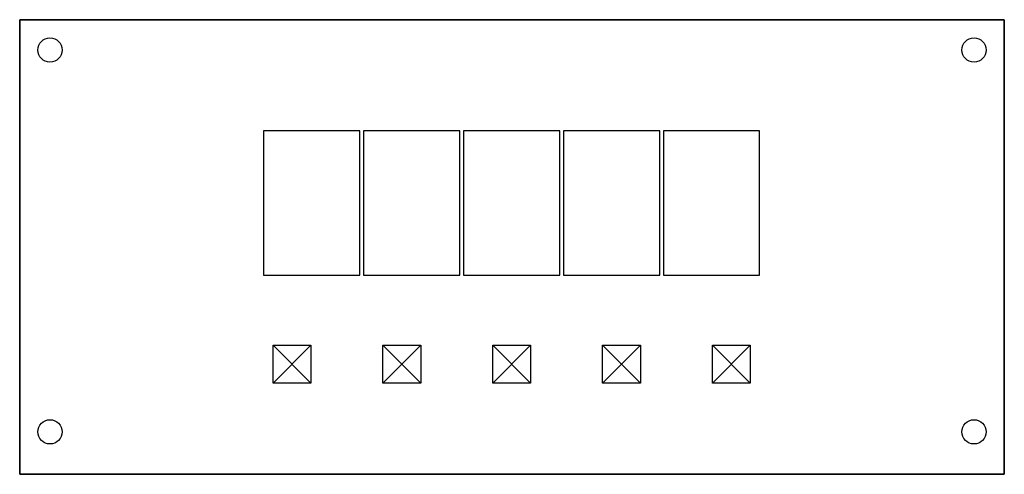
# Model space of a CAD drawing. Header units: millimetres. Extents: x -546 to -416, y 58 to 118.
import ezdxf

# ---------------------------------------------------------------- set-up
doc = ezdxf.new("R2010")
doc.units = ezdxf.units.MM
doc.layers.get('0').update_dxf_attribs({"linetype": 'CONTINUOUS'})

msp = doc.modelspace()

# ---------------------------------------------------------------- linework, layer by layer
for p, q in [((-512.5, 75.05), (-507.5, 75.05)), ((-512.5, 70.05), (-512.5, 75.05)), ((-512.5, 75.05), (-507.5, 70.05)), ((-507.5, 75.05), (-512.5, 70.05)), ((-507.5, 75.05), (-507.5, 70.05)), ((-498, 75.05), (-493, 75.05)), ((-498, 70.05), (-498, 75.05)), ((-498, 75.05), (-493, 70.05)), ((-493, 75.05), (-498, 70.05)), ((-493, 75.05), (-493, 70.05)), ((-483.5, 75.05), (-478.5, 75.05)), ((-483.5, 70.05), (-483.5, 75.05)), ((-483.5, 75.05), (-478.5, 70.05)), ((-478.5, 75.05), (-483.5, 70.05)), ((-478.5, 75.05), (-478.5, 70.05)), ((-469, 75.05), (-464, 75.05)), ((-469, 70.05), (-469, 75.05)), ((-469, 75.05), (-464, 70.05)), ((-464, 75.05), (-469, 70.05)), ((-464, 75.05), (-464, 70.05)), ((-454.5, 75.05), (-449.5, 75.05)), ((-454.5, 70.05), (-454.5, 75.05)), ((-454.5, 75.05), (-449.5, 70.05)), ((-449.5, 75.05), (-454.5, 70.05)), ((-449.5, 75.05), (-449.5, 70.05)), ((-507.5, 70.05), (-512.5, 70.05)), ((-493, 70.05), (-498, 70.05)), ((-478.5, 70.05), (-483.5, 70.05)), ((-464, 70.05), (-469, 70.05)), ((-449.5, 70.05), (-454.5, 70.05))]:
    msp.add_line(p, q)
for points in [[(-545.96, 58), (-545.96, 118), (-415.96, 118), (-415.96, 58)], [(-545.96, 118), (-545.96, 58), (-415.96, 58), (-415.96, 118)], [(-513.76, 84.3), (-501.06, 84.3), (-501.06, 103.35), (-513.76, 103.35)], [(-500.56, 84.3), (-487.86, 84.3), (-487.86, 103.35), (-500.56, 103.35)], [(-487.36, 84.3), (-474.66, 84.3), (-474.66, 103.35), (-487.36, 103.35)], [(-474.16, 84.3), (-461.46, 84.3), (-461.46, 103.35), (-474.16, 103.35)], [(-460.96, 84.3), (-448.26, 84.3), (-448.26, 103.35), (-460.96, 103.35)]]:
    msp.add_lwpolyline(points, close=True)
for centre in [(-541.96, 114), (-541.96, 114), (-419.96, 114), (-419.96, 114), (-541.96, 63.6), (-541.96, 63.6), (-419.96, 63.6), (-419.96, 63.6)]:
    msp.add_circle(centre, 1.6)

doc.saveas('drawing.dxf')
